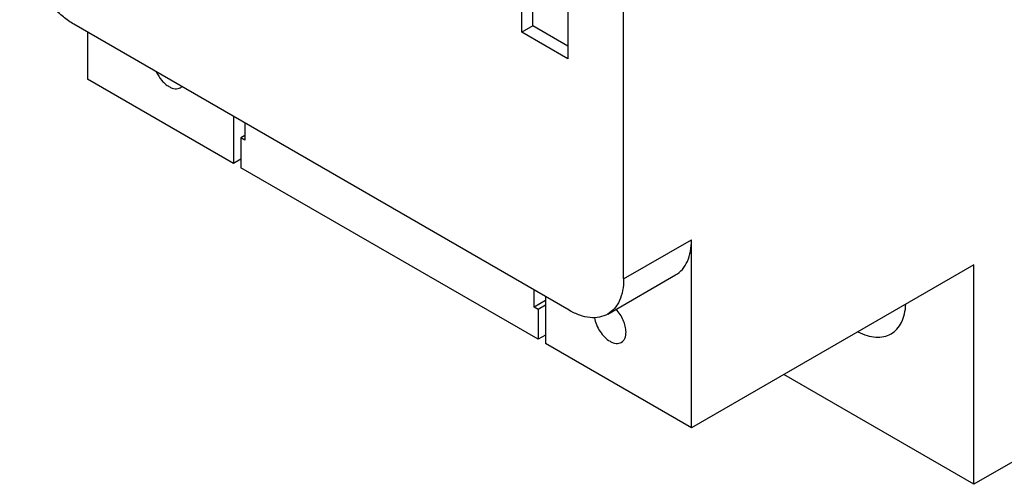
# Model space of a CAD drawing. Header units: millimetres. Extents: x 13 to 102, y 24 to 137.
# Tile 1 of 5: x 13 to 65, y 24 to 48. Entities that reach past the tile are written whole.
import ezdxf

# ---------------------------------------------------------------- set-up
doc = ezdxf.new("R2010")
doc.units = ezdxf.units.MM
doc.header["$LTSCALE"] = 10.491596
doc.layers.add('00_COMPONENTS', color=7, linetype='CONTINUOUS')

msp = doc.modelspace()

# ---------------------------------------------------------------- linework, layer by layer
at = {"layer": '00_COMPONENTS', "color": 7, "linetype": 'Continuous'}
for p, q in [((44.669, 34.56), (44.669, 64.771)), ((39.366, 47.42), (39.366, 49.951)), ((39.931, 47.747), (39.931, 49.625)), ((41.77, 48.563), (41.77, 46.032)), ((41.84, 32.927), (16.031, 47.828)), ((39.931, 47.747), (39.366, 47.42)), ((41.77, 46.685), (39.931, 47.747)), ((16.738, 47.42), (16.738, 44.97)), ((41.77, 46.032), (39.366, 47.42)), ((102.369, 46.644), (62.912, 23.864)), ((24.339, 40.582), (16.738, 44.97)), ((24.339, 43.031), (24.339, 40.582)), ((24.941, 42.684), (24.941, 41.786)), ((24.941, 42.031), (24.728, 41.908)), ((24.941, 41.786), (24.728, 41.908)), ((24.728, 41.908), (24.728, 40.357)), ((24.728, 40.806), (24.339, 40.582)), ((40.214, 31.417), (24.728, 40.357)), ((44.669, 34.56), (48.204, 36.602)), ((48.204, 26.804), (48.204, 36.602)), ((62.912, 35.295), (48.204, 26.804)), ((62.912, 23.864), (62.912, 35.295)), ((43.84, 32.729), (47.376, 34.77)), ((40.002, 33.09), (40.002, 33.989)), ((40.603, 33.437), (40.002, 33.09)), ((40.603, 33.642), (40.603, 31.192)), ((40.214, 32.968), (40.002, 33.09)), ((40.603, 33.193), (40.214, 32.968)), ((40.214, 32.968), (40.214, 31.417)), ((40.603, 31.641), (40.214, 31.417)), ((48.204, 26.804), (40.603, 31.192)), ((62.912, 23.864), (53.012, 29.579))]:
    msp.add_line(p, q, dxfattribs=at)
for points, knots in [([(16.031, 47.828), (15.837, 47.94), (15.455, 48.208), (14.929, 48.7), (14.444, 49.282), (14.018, 49.932), (13.668, 50.625), (13.407, 51.336), (13.243, 52.038), (13.203, 52.503), (13.203, 52.727)], [0, 0, 0, 0, 0.114147, 0.237335, 0.366976, 0.499999, 0.633022, 0.762663, 0.885853, 1, 1, 1, 1]), ([(20.313, 45.355), (20.39, 45.192), (20.536, 44.964), (20.779, 44.719), (20.913, 44.622), (20.981, 44.582)], [0, 0, 0, 0, 0.523792, 0.772109, 1, 1, 1, 1]), ([(20.981, 44.582), (21.032, 44.553), (21.135, 44.504), (21.292, 44.466), (21.44, 44.47), (21.529, 44.502), (21.568, 44.524)], [0, 0, 0, 0, 0.289539, 0.549116, 0.782254, 1, 1, 1, 1]), ([(47.376, 34.77), (47.508, 34.847), (47.755, 35.054), (48.018, 35.484), (48.174, 36.013), (48.204, 36.399), (48.204, 36.602)], [0, 0, 0, 0, 0.217774, 0.45093, 0.710224, 1, 1, 1, 1]), ([(44.669, 34.56), (44.669, 34.358), (44.638, 33.972), (44.482, 33.443), (44.219, 33.013), (43.972, 32.805), (43.84, 32.729)], [0, 0, 0, 0, 0.289776, 0.54907, 0.782226, 1, 1, 1, 1]), ([(43.84, 32.729), (43.708, 32.653), (43.405, 32.543), (42.902, 32.53), (42.365, 32.66), (42.016, 32.826), (41.84, 32.927)], [0, 0, 0, 0, 0.217775, 0.450931, 0.710225, 1, 1, 1, 1]), ([(44.793, 31.794), (44.793, 31.895), (44.764, 32.107), (44.658, 32.419), (44.496, 32.719), (44.354, 32.899), (44.276, 32.981)], [0, 0, 0, 0, 0.229124, 0.481316, 0.743289, 1, 1, 1, 1]), ([(58.6, 31.7), (58.715, 31.767), (58.93, 31.943), (59.169, 32.305), (59.322, 32.75), (59.364, 33.077), (59.372, 33.248)], [0, 0, 0, 0, 0.220871, 0.455315, 0.713424, 1, 1, 1, 1]), ([(43.149, 32.545), (43.169, 32.421), (43.244, 32.171), (43.426, 31.827), (43.666, 31.53), (43.86, 31.373), (43.962, 31.315)], [0, 0, 0, 0, 0.248991, 0.511572, 0.768012, 1, 1, 1, 1]), ([(43.962, 31.315), (44.013, 31.285), (44.116, 31.236), (44.273, 31.198), (44.421, 31.202), (44.51, 31.234), (44.549, 31.257)], [0, 0, 0, 0, 0.289539, 0.549116, 0.782254, 1, 1, 1, 1]), ([(44.549, 31.257), (44.588, 31.279), (44.661, 31.34), (44.738, 31.466), (44.784, 31.622), (44.793, 31.735), (44.793, 31.794)], [0, 0, 0, 0, 0.217745, 0.450883, 0.71046, 1, 1, 1, 1]), ([(56.873, 31.805), (57.026, 31.727), (57.329, 31.6), (57.792, 31.51), (58.225, 31.536), (58.485, 31.634), (58.6, 31.7)], [0, 0, 0, 0, 0.286504, 0.544581, 0.779105, 1, 1, 1, 1])]:
    msp.add_open_spline(points, degree=3, knots=knots, dxfattribs=at)
msp.add_open_spline([(21.568, 44.524), (21.597, 44.541), (21.624, 44.562), (21.648, 44.585)], degree=3, dxfattribs=at)

doc.saveas('drawing.dxf')
